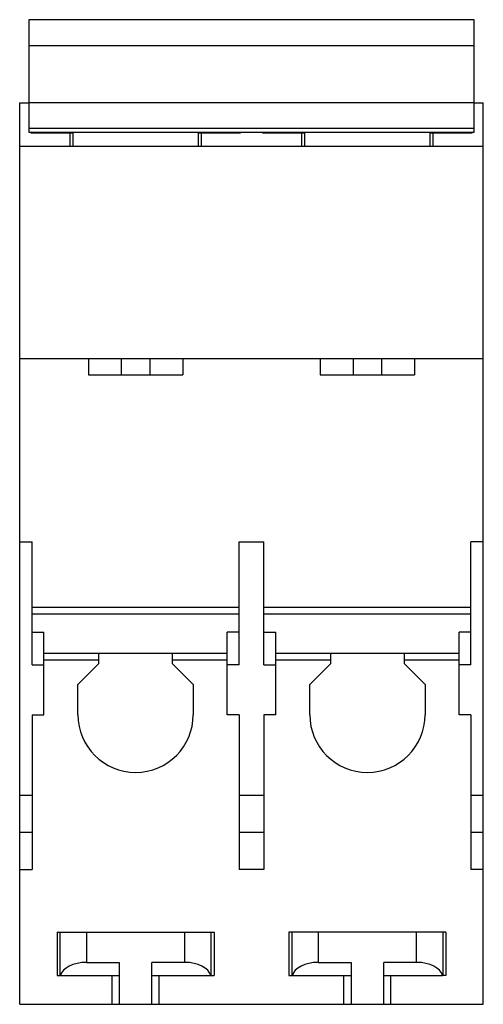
# Model space of a CAD drawing. Header units: millimetres. Extents: x 14.6 to 50, y 7.1 to 82.3.
import ezdxf

# ---------------------------------------------------------------- set-up
doc = ezdxf.new("R2010")
doc.units = ezdxf.units.MM
doc.header["$LTSCALE"] = 5.800122
doc.layers.get('0').update_dxf_attribs({"linetype": 'CONTINUOUS'})

msp = doc.modelspace()

# ---------------------------------------------------------------- linework, layer by layer
at = {"color": 7, "linetype": 'Continuous'}
for p, q in [((15.329, 82.281), (15.329, 73.704)), ((49.329, 82.281), (15.329, 82.281)), ((49.329, 73.704), (49.329, 82.281)), ((15.329, 80.3), (49.329, 80.3)), ((14.629, 7.134), (14.629, 75.934)), ((14.629, 75.934), (15.329, 75.934)), ((49.329, 75.945), (15.329, 75.945)), ((49.329, 75.934), (50.029, 75.934)), ((50.029, 7.134), (50.029, 75.934)), ((15.329, 74.003), (49.329, 74.003)), ((15.329, 73.704), (49.329, 73.704)), ((15.479, 73.704), (15.479, 73.642)), ((15.479, 73.669), (18.679, 73.669)), ((18.479, 72.634), (18.479, 73.704)), ((18.679, 73.669), (18.679, 72.634)), ((28.279, 72.634), (28.279, 73.669)), ((31.479, 73.669), (28.279, 73.669)), ((28.479, 73.704), (28.479, 72.634)), ((31.479, 73.642), (31.479, 73.704)), ((33.179, 73.704), (33.179, 73.642)), ((33.179, 73.669), (36.379, 73.669)), ((36.179, 72.634), (36.179, 73.704)), ((36.379, 73.669), (36.379, 72.634)), ((45.979, 72.634), (45.979, 73.669)), ((49.179, 73.669), (45.979, 73.669)), ((46.179, 73.704), (46.179, 72.634)), ((49.179, 73.642), (49.179, 73.704)), ((15.479, 73.642), (18.679, 73.642)), ((28.279, 73.642), (31.479, 73.642)), ((33.179, 73.642), (36.379, 73.642)), ((45.979, 73.642), (49.179, 73.642)), ((14.629, 72.634), (50.029, 72.634)), ((14.629, 56.434), (50.029, 56.434)), ((19.879, 56.434), (19.879, 55.184)), ((22.379, 56.434), (22.379, 55.184)), ((24.579, 55.184), (24.579, 56.434)), ((27.079, 56.434), (27.079, 55.184)), ((37.579, 56.434), (37.579, 55.184)), ((40.079, 56.434), (40.079, 55.184)), ((42.279, 55.184), (42.279, 56.434)), ((44.779, 56.434), (44.779, 55.184)), ((19.879, 55.184), (27.079, 55.184)), ((37.579, 55.184), (44.779, 55.184)), ((14.629, 42.434), (15.579, 42.434)), ((15.579, 33.051), (15.579, 42.434)), ((31.379, 33.051), (31.379, 42.434)), ((31.379, 42.434), (33.279, 42.434)), ((33.279, 33.051), (33.279, 42.434)), ((50.029, 42.434), (49.079, 42.434)), ((49.079, 33.051), (49.079, 42.434)), ((15.579, 37.453), (31.379, 37.453)), ((15.579, 36.934), (31.379, 36.934)), ((33.279, 37.453), (49.079, 37.453)), ((33.279, 36.934), (49.079, 36.934)), ((15.579, 35.534), (16.479, 35.534)), ((16.479, 29.234), (16.479, 35.534)), ((31.379, 35.534), (30.479, 35.534)), ((30.479, 29.234), (30.479, 35.534)), ((33.279, 35.534), (34.179, 35.534)), ((34.179, 29.234), (34.179, 35.534)), ((49.079, 35.534), (48.179, 35.534)), ((48.179, 29.234), (48.179, 35.534)), ((16.479, 33.934), (30.479, 33.934)), ((20.679, 33.134), (20.679, 33.934)), ((26.279, 33.934), (26.279, 33.134)), ((34.179, 33.934), (48.179, 33.934)), ((38.379, 33.134), (38.379, 33.934)), ((43.979, 33.934), (43.979, 33.134)), ((16.479, 33.414), (20.679, 33.414)), ((20.679, 33.134), (19.079, 31.534)), ((26.279, 33.414), (30.479, 33.414)), ((27.879, 31.534), (26.279, 33.134)), ((34.179, 33.414), (38.379, 33.414)), ((38.379, 33.134), (36.779, 31.534)), ((43.979, 33.414), (48.179, 33.414)), ((45.579, 31.534), (43.979, 33.134)), ((15.579, 33.051), (16.479, 33.051)), ((31.379, 33.051), (30.479, 33.051)), ((33.279, 33.051), (34.179, 33.051)), ((49.079, 33.051), (48.179, 33.051)), ((19.079, 29.234), (19.079, 31.534)), ((27.879, 31.534), (27.879, 29.234)), ((36.779, 29.234), (36.779, 31.534)), ((45.579, 31.534), (45.579, 29.234)), ((15.579, 29.234), (15.579, 17.434)), ((15.579, 29.234), (16.479, 29.234)), ((31.379, 29.234), (30.479, 29.234)), ((31.379, 29.234), (31.379, 17.434)), ((34.179, 29.234), (33.279, 29.234)), ((33.279, 29.234), (33.279, 17.434)), ((49.079, 29.234), (48.179, 29.234)), ((49.079, 29.234), (49.079, 17.434)), ((14.629, 23.083), (15.579, 23.083)), ((31.379, 23.083), (33.279, 23.083)), ((49.079, 23.083), (50.029, 23.083)), ((15.579, 20.234), (14.629, 20.234)), ((33.279, 20.234), (31.379, 20.234)), ((50.029, 20.234), (49.079, 20.234)), ((14.629, 17.434), (15.579, 17.434)), ((33.279, 17.434), (31.379, 17.434)), ((50.029, 17.434), (49.079, 17.434)), ((17.479, 12.634), (29.479, 12.634)), ((17.479, 12.634), (17.479, 9.334)), ((17.729, 9.334), (17.729, 12.634)), ((19.729, 12.634), (19.729, 10.334)), ((27.229, 10.334), (27.229, 12.634)), ((29.229, 12.634), (29.229, 9.334)), ((29.479, 12.634), (29.479, 9.334)), ((47.179, 12.634), (35.179, 12.634)), ((35.179, 12.634), (35.179, 9.334)), ((35.429, 9.334), (35.429, 12.634)), ((37.429, 12.634), (37.429, 10.334)), ((44.929, 10.334), (44.929, 12.634)), ((46.929, 12.634), (46.929, 9.334)), ((47.179, 12.634), (47.179, 9.334)), ((19.729, 10.334), (22.229, 10.334)), ((22.229, 10.334), (22.229, 7.134)), ((27.229, 10.334), (24.729, 10.334)), ((24.729, 7.134), (24.729, 10.334)), ((37.429, 10.334), (39.929, 10.334)), ((39.929, 10.334), (39.929, 7.134)), ((44.929, 10.334), (42.429, 10.334)), ((42.429, 7.134), (42.429, 10.334)), ((17.479, 9.334), (22.229, 9.334)), ((21.679, 7.134), (21.679, 9.334)), ((24.729, 9.334), (29.211, 9.334)), ((25.279, 7.134), (25.279, 9.334)), ((29.223, 9.334), (29.479, 9.334)), ((35.179, 9.334), (39.929, 9.334)), ((39.379, 7.134), (39.379, 9.334)), ((42.429, 9.334), (46.911, 9.334)), ((42.979, 7.134), (42.979, 9.334)), ((47.179, 9.334), (46.923, 9.334)), ((14.629, 7.134), (50.029, 7.134))]:
    msp.add_line(p, q, dxfattribs=at)
for centre in [(23.479, 29.234), (41.179, 29.234)]:
    msp.add_arc(centre, 4.4, 180, 360, dxfattribs=at)
for centre, start_param, end_param in [((19.729, 9.179), 1.570796, 3.007214), ((27.229, 9.179), 0.134379, 1.570796), ((37.429, 9.179), 1.570796, 3.007214), ((44.929, 9.179), 0.134379, 1.570796)]:
    msp.add_ellipse(centre, major_axis=(2, 0), ratio=0.57735, start_param=start_param, end_param=end_param, dxfattribs=at)

doc.saveas('drawing.dxf')
